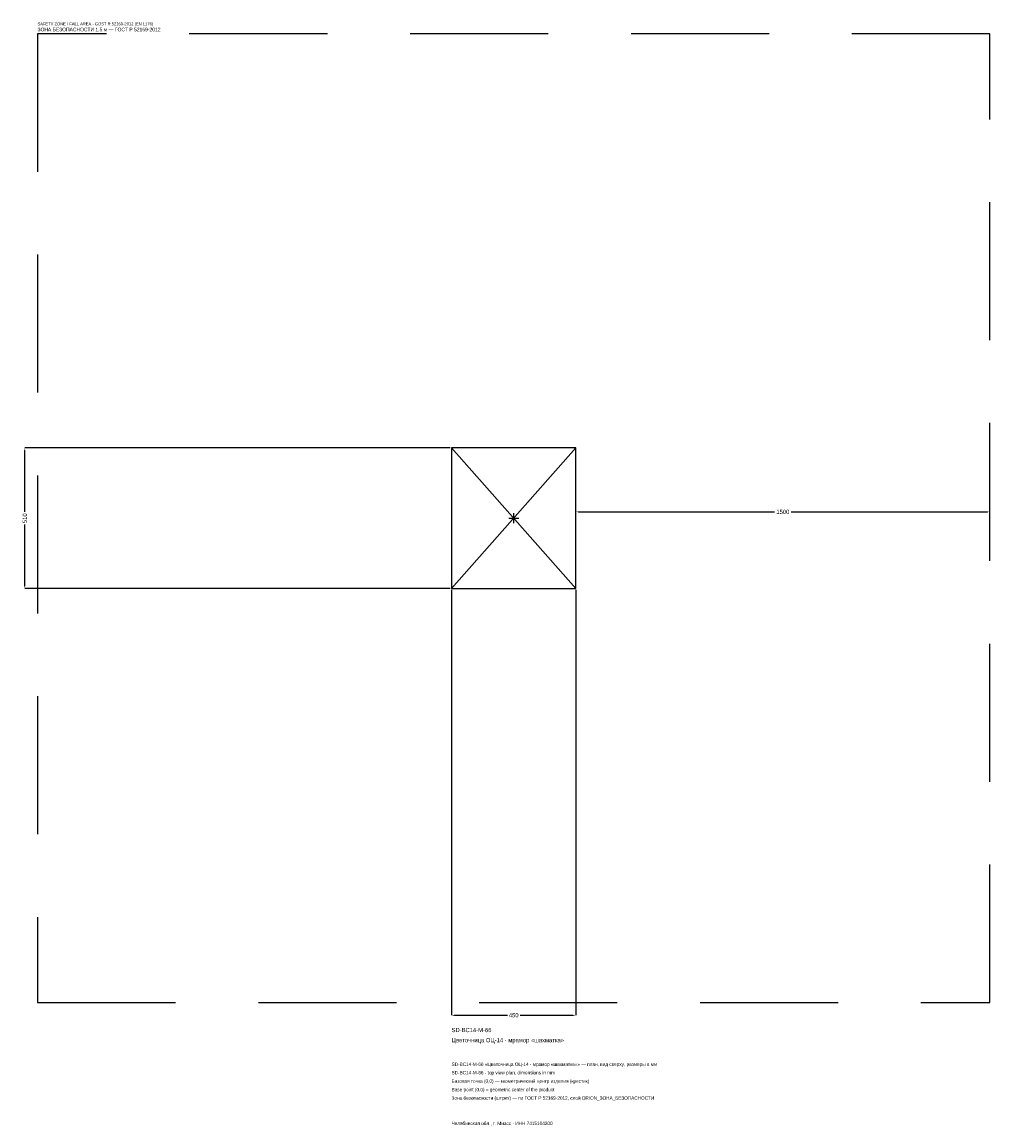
# Model space of a CAD drawing. Header units: metres. Extents: x -1781 to 1725, y -2202 to 1798.
import ezdxf

# ---------------------------------------------------------------- set-up
doc = ezdxf.new("R2010")
doc.units = ezdxf.units.M
doc.linetypes.add('DASHED', pattern=[800, 500, -300])
for name, color, linetype in [('ЗСК_ДАННЫЕ', 3, 'Continuous'), ('ЗСК_ЗОНА_БЕЗОПАСНОСТИ', 1, 'Continuous'), ('ЗСК_КОНТУР', 7, 'Continuous'), ('ЗСК_РАЗМЕРЫ', 8, 'Continuous')]:
    doc.layers.add(name, color=color, linetype=linetype)
doc.dimstyles.new('ORION', dxfattribs={"dimtxt": 15.3, "dimasz": 9.18, "dimexe": 1.25, "dimexo": 4.59, "dimtad": 1, "dimdec": 0, "dimcen": 2.5, "dimazin": 3, "dimtfac": 1, "dimtmove": 0, "dimatfit": 3})

# ---------------------------------------------------------------- blocks, each defined once
blk = doc.blocks.new('_CLOSEDFILLED')
at = {"color": 0, "linetype": 'BYBLOCK'}
blk.add_solid([(-1, 0.16), (0, 0), (-1, -0.16)], dxfattribs=at)
blk = doc.blocks.new('*D1')
for p, q in [((-225, -259.59), (-225, -1800.9)), ((225, -259.59), (225, -1800.9)), ((-215.82, -1800.9), (-22.95, -1800.9)), ((22.95, -1800.9), (215.82, -1800.9))]:
    blk.add_line(p, q)
at = {"layer": 'Defpoints'}
for p in [(-225, -255), (225, -255), (-225, -1800.9)]:
    blk.add_point(p, dxfattribs=at)
at = {"layer": 'ЗСК_РАЗМЕРЫ', "xscale": 9.18, "yscale": 9.18, "rotation": 180}
blk.add_blockref('_CLOSEDFILLED', (-225, -1800.9), dxfattribs=at)
at = {"layer": 'ЗСК_РАЗМЕРЫ', "xscale": 9.18, "yscale": 9.18}
blk.add_blockref('_CLOSEDFILLED', (225, -1800.9), dxfattribs=at)
at = {"layer": 'ЗСК_РАЗМЕРЫ', "insert": (0, -1800.9), "char_height": 15.3, "attachment_point": 5}
blk.add_mtext('450', dxfattribs=at)
blk = doc.blocks.new('*D2')
for p, q in [((-229.59, 255), (-1770.9, 255)), ((-1770.9, 22.95), (-1770.9, 245.82)), ((-1770.9, -245.82), (-1770.9, -22.95)), ((-229.59, -255), (-1770.9, -255))]:
    blk.add_line(p, q)
at = {"layer": 'Defpoints'}
for p in [(-225, 255), (-1770.9, -255), (-225, -255)]:
    blk.add_point(p, dxfattribs=at)
at = {"layer": 'ЗСК_РАЗМЕРЫ', "xscale": 9.18, "yscale": 9.18}
for p, rotation in [((-1770.9, 255), 90), ((-1770.9, -255), 270)]:
    blk.add_blockref('_CLOSEDFILLED', p, dxfattribs=dict(at, rotation=rotation))
at = {"layer": 'ЗСК_РАЗМЕРЫ', "insert": (-1770.9, 0), "char_height": 15.3, "attachment_point": 5, "rotation": 90}
blk.add_mtext('510', dxfattribs=at)
blk = doc.blocks.new('*D3')
for p, q in [((225, 4.59), (225, 22.95)), ((234.18, 22.95), (944.4, 22.95)), ((1005.6, 22.95), (1715.82, 22.95)), ((1725, 4.59), (1725, 22.95))]:
    blk.add_line(p, q)
at = {"layer": 'Defpoints'}
for p in [(225, 22.95), (225, 0), (1725, 0)]:
    blk.add_point(p, dxfattribs=at)
at = {"layer": 'ЗСК_РАЗМЕРЫ', "xscale": 9.18, "yscale": 9.18, "rotation": 180}
blk.add_blockref('_CLOSEDFILLED', (225, 22.95), dxfattribs=at)
at = {"layer": 'ЗСК_РАЗМЕРЫ', "xscale": 9.18, "yscale": 9.18}
blk.add_blockref('_CLOSEDFILLED', (1725, 22.95), dxfattribs=at)
at = {"layer": 'ЗСК_РАЗМЕРЫ', "insert": (975, 22.95), "char_height": 15.3, "attachment_point": 5}
blk.add_mtext('1500', dxfattribs=at)
blk = doc.blocks.new('ОРИОН SD-BC14-M-66 Цветочница ОЦ-14 · мрамор шахматка')
at = {"layer": 'ЗСК_ЗОНА_БЕЗОПАСНОСТИ', "linetype": 'DASHED'}
blk.add_lwpolyline([(-1725, -1755), (1725, -1755), (1725, 1755), (-1725, 1755)], close=True, dxfattribs=at)
at = {"layer": 'ЗСК_КОНТУР'}
for p, q in [((-225, -255), (225, 255)), ((-225, 255), (225, -255))]:
    blk.add_line(p, q, dxfattribs=at)
blk.add_lwpolyline([(-225, -255), (225, -255), (225, 255), (-225, 255)], close=True, dxfattribs=at)
at = {"layer": 'ЗСК_РАЗМЕРЫ'}
for p, q in [((-18, 0), (18, 0)), ((0, -18), (0, 18))]:
    blk.add_line(p, q, dxfattribs=at)
at = {"layer": 'ЗСК_ДАННЫЕ'}
for tag, p in [('АРТИКУЛ', (-225, -1862.1)), ('НАИМЕНОВАНИЕ', (-225, -1898.82))]:
    blk.add_attdef(tag, p, '', height=15.3, dxfattribs=at)
at = {"layer": 'ЗСК_ДАННЫЕ', "flags": 1}
for tag, p in [('ТЕЛЕФОН', (-225, -1972.26)), ('ПРОИЗВОДИТЕЛЬ', (-225, -1935.54)), ('САЙТ', (-225, -2045.7)), ('АДРЕС', (-225, -2082.42)), ('РЕКВИЗИТЫ', (-225, -2119.14)), ('ГАБАРИТЫ', (-225, -2155.86)), ('ЗОНА_БЕЗОПАСНОСТИ', (-225, -2192.58))]:
    blk.add_attdef(tag, p, '', height=15.3, dxfattribs=at)
at = {"layer": 'ЗСК_ЗОНА_БЕЗОПАСНОСТИ', "color": 1}
for s, height, p in [('SAFETY ZONE / FALL AREA - GOST R 52169-2012 (EN 1176)', 10.71, (-1725, 1785.6)), ('ЗОНА БЕЗОПАСНОСТИ 1,5 м — ГОСТ Р 52169-2012', 13.005, (-1725, 1764.18))]:
    blk.add_text(s, height=height, dxfattribs=at).set_placement(p)
at = {"layer": 'ЗСК_РАЗМЕРЫ'}
dim = blk.add_linear_dim(base=(-1770.9, -255), p1=(-225, -255), p2=(-225, 255), angle=90, dimstyle='ORION', dxfattribs=at)
dim.commit()
dim.dimension.update_dxf_attribs({"geometry": '*D2', "text_midpoint": (-1770.9, 0)})
for base, p1, p2, picture, middle in [((225, 22.95), (225, 0), (1725, 0), '*D3', (975, 22.95)), ((-225, -1800.9), (-225, -255), (225, -255), '*D1', (0, -1800.9))]:
    dim = blk.add_linear_dim(base=base, p1=p1, p2=p2, dimstyle='ORION', dxfattribs=at)
    dim.commit()
    dim.dimension.update_dxf_attribs({"geometry": picture, "text_midpoint": middle})

msp = doc.modelspace()

# ---------------------------------------------------------------- block references
msp.add_blockref('ОРИОН SD-BC14-M-66 Цветочница ОЦ-14 · мрамор шахматка', (0, 0)).add_auto_attribs({'АРТИКУЛ': 'SD-BC14-M-66', 'НАИМЕНОВАНИЕ': 'Цветочница ОЦ-14 · мрамор «шахматка»'})

# ---------------------------------------------------------------- texts
at = {"layer": 'ЗСК_ДАННЫЕ', "color": 3}
for s, p in [('SD-BC14-M-66 «Цветочница ОЦ-14 · мрамор «шахматка»» — план, вид сверху, размеры в мм', (-225, -1984.5)), ('SD-BC14-M-66 - top view plan, dimensions in mm', (-225, -2015.1)), ('Челябинская обл., г. Миасс · ИНН 7415104200', (-225, -2198.7))]:
    msp.add_text(s, height=12.24, dxfattribs=at).set_placement(p)
at = {"layer": 'ЗСК_ДАННЫЕ', "color": 7}
for s, p in [('Базовая точка (0,0) — геометрический центр изделия (крестик)', (-225, -2045.7)), ('Base point (0,0) = geometric center of the product', (-225, -2076.3))]:
    msp.add_text(s, height=12.24, dxfattribs=at).set_placement(p)
at = {"layer": 'ЗСК_ДАННЫЕ', "color": 1}
msp.add_text('Зона безопасности (штрих) — по ГОСТ Р 52169-2012, слой ORION_ЗОНА_БЕЗОПАСНОСТИ', height=12.24, dxfattribs=at).set_placement((-225, -2106.9))

doc.saveas('drawing.dxf')
